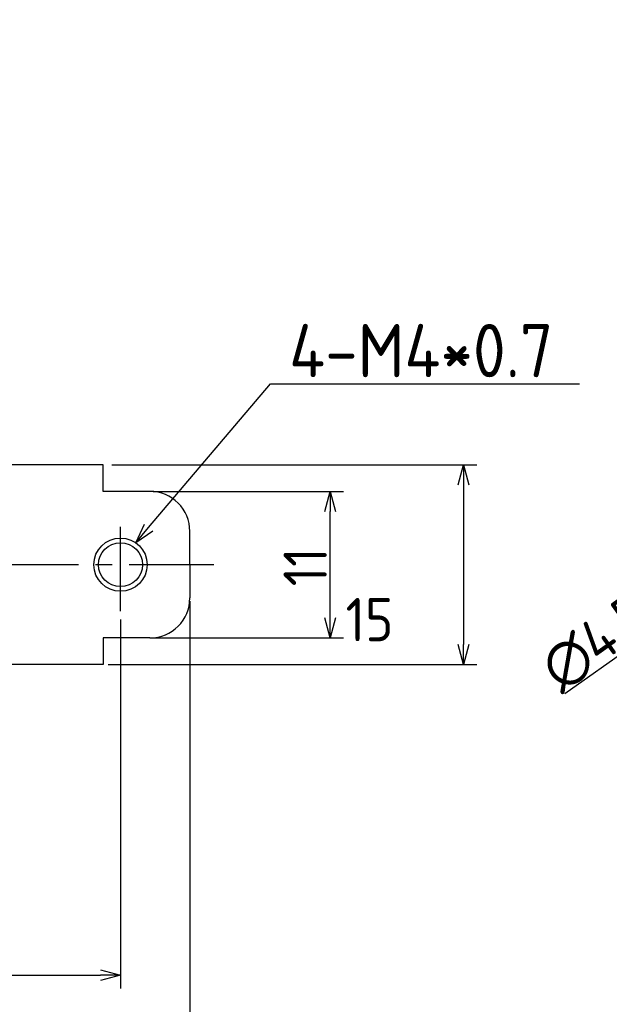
# Model space of a CAD drawing. Extents: x 12 to 378, y 137 to 257.
# Tile 4 of 9: x 82 to 126, y 183 to 257. Entities that reach past the tile are written whole.
import ezdxf

# ---------------------------------------------------------------- set-up
doc = ezdxf.new("R2010")
doc.units = 0
doc.header["$LTSCALE"] = 0.2
doc.linetypes.add('CENTER', pattern=[50.8, 31.75, -6.35, 6.35, -6.35])
doc.layers.get('0').update_dxf_attribs({"linetype": 'CONTINUOUS'})
doc.layers.get('DEFPOINTS').update_dxf_attribs({"linetype": 'CONTINUOUS'})
doc.layers.add('18-0-CON', color=3, linetype='CONTINUOUS')
doc.styles.add('DIMENSION', font='isocp.shx', dxfattribs={"bigfont": 'bigfont.shx'})
doc.styles.get("Standard").update_dxf_attribs({"font": 'isocp.shx', "bigfont": 'bigfont.shx'})
doc.dimstyles.get("Standard").update_dxf_attribs({"dimtxt": 0.18, "dimasz": 0.18, "dimexe": 0.18, "dimexo": 0.0625, "dimgap": 0.09, "dimtad": 0, "dimtih": 1, "dimtoh": 1, "dimzin": 0, "dimcen": 0.09, "dimazin": 3, "dimtfac": 1, "dimtofl": 0, "dimtmove": 0, "dimatfit": 3})

# ---------------------------------------------------------------- blocks, each defined once
blk = doc.blocks.new('_OPEN30')
at = {"color": 0, "linetype": 'BYBLOCK'}
for p, q in [((-1, 0.268), (0, 0)), ((0, 0), (-1, -0.268)), ((0, 0), (-1, 0))]:
    blk.add_line(p, q, dxfattribs=at)
blk = doc.blocks.new('*U25')
at = {"color": 0, "style": 'DIMENSION'}
blk.add_text('11', height=3.25, rotation=90, dxfattribs=at).set_placement((104.75, 214.201))
blk = doc.blocks.new('*D24')
at = {"color": 0}
for p, q in [((91.723, 221.326), (106, 221.326)), ((105, 211.826), (105, 219.826)), ((91.723, 210.326), (106, 210.326))]:
    blk.add_line(p, q, dxfattribs=at)
at = {"layer": 'DEFPOINTS', "color": 0}
for p in [(91.473, 221.326), (105, 221.326), (91.473, 210.326)]:
    blk.add_point(p, dxfattribs=at)
at = {"color": 0, "xscale": 1.5, "yscale": 1.5, "zscale": 1.5}
for p, rotation in [((105, 221.326), 90), ((105, 210.326), 270)]:
    blk.add_blockref('_OPEN30', p, dxfattribs=dict(at, rotation=rotation))
at = {"layer": '18-0-CON'}
blk.add_blockref('*U25', (0, 0), dxfattribs=at)
blk = doc.blocks.new('*D114')
at = {"color": 0}
for p, q in [((88.609, 223.326), (116, 223.326)), ((115, 221.826), (115, 209.826)), ((88.345, 208.326), (116, 208.326))]:
    blk.add_line(p, q, dxfattribs=at)
at = {"layer": 'DEFPOINTS', "color": 0}
for p in [(88.578, 223.326), (88.314, 208.326), (115, 208.326)]:
    blk.add_point(p, dxfattribs=at)
at = {"color": 0, "xscale": 1.5, "yscale": 1.5, "zscale": 1.5}
for p, rotation in [((115, 223.326), 90), ((115, 208.326), 270)]:
    blk.add_blockref('_OPEN30', p, dxfattribs=dict(at, rotation=rotation))
at = {"color": 0}
blk.add_text('15', height=3.25, dxfattribs=at).set_placement((106.163, 210.073))
blk = doc.blocks.new('*U31')
at = {"color": 0, "style": 'DIMENSION'}
blk.add_text('79', height=3.25, dxfattribs=at).set_placement((52.582, 175.537))
blk = doc.blocks.new('*D30')
at = {"color": 0}
for p, q in [((15.473, 213.076), (15.473, 174.287)), ((94.473, 213.076), (94.473, 174.287)), ((16.973, 175.287), (92.973, 175.287))]:
    blk.add_line(p, q, dxfattribs=at)
at = {"layer": 'DEFPOINTS', "color": 0}
for p in [(15.473, 213.326), (94.473, 213.326), (94.473, 175.287)]:
    blk.add_point(p, dxfattribs=at)
at = {"color": 0, "xscale": 1.5, "yscale": 1.5, "zscale": 1.5, "rotation": 180}
blk.add_blockref('_OPEN30', (15.473, 175.287), dxfattribs=at)
at = {"color": 0, "xscale": 1.5, "yscale": 1.5, "zscale": 1.5}
blk.add_blockref('_OPEN30', (94.473, 175.287), dxfattribs=at)
at = {"layer": '18-0-CON'}
blk.add_blockref('*U31', (0, 0), dxfattribs=at)
blk = doc.blocks.new('*U97')
at = {"color": 0}
blk.add_lwpolyline([(91.383, 218.614), (100.521, 229.405), (123.721, 229.405)], dxfattribs=at)
at = {"color": 0, "xscale": 1.5, "yscale": 1.5, "zscale": 1.5, "rotation": 229.7414763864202}
blk.add_blockref('_OPEN30', (90.413, 217.469), dxfattribs=at)
blk = doc.blocks.new('*U98')
at = {"color": 0, "style": 'DIMENSION'}
blk.add_text('4-M4*0.7', height=4, dxfattribs=at).set_placement((101.921, 229.905))
blk = doc.blocks.new('*U45')
at = {"color": 0, "style": 'DIMENSION'}
blk.add_text('∅4.5', height=3.25, rotation=35.41661, dxfattribs=at).set_placement((122.282, 206.22))
blk = doc.blocks.new('*D44')
at = {"color": 0}
for p, q in [((139.278, 217.999), (140.5, 218.868)), ((138.055, 217.13), (134.388, 214.522)), ((122.62, 206.154), (133.166, 213.653))]:
    blk.add_line(p, q, dxfattribs=at)
at = {"layer": 'DEFPOINTS', "color": 0}
for p in [(138.055, 217.13), (134.388, 214.522)]:
    blk.add_point(p, dxfattribs=at)
at = {"color": 0, "xscale": 1.5, "yscale": 1.5, "zscale": 1.5}
for p, rotation in [((138.055, 217.13), 215.4166052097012), ((134.388, 214.522), 35.41660520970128)]:
    blk.add_blockref('_OPEN30', p, dxfattribs=dict(at, rotation=rotation))
at = {"layer": '18-0-CON'}
blk.add_blockref('*U45', (0, 0), dxfattribs=at)
blk = doc.blocks.new('*U99')
at = {"color": 0}
blk.add_text('Ａ type(取付部ネジ)', height=6.5, dxfattribs=at).set_placement((11.17, 249.344))

msp = doc.modelspace()

# ---------------------------------------------------------------- linework, layer by layer
for p, q in [((87.973, 223.326), (54.973, 223.326)), ((87.973, 221.326), (87.973, 223.326)), ((91.473, 221.326), (87.973, 221.326)), ((94.473, 215.826), (94.473, 218.326)), ((94.473, 215.826), (94.473, 213.326)), ((91.473, 210.326), (87.973, 210.326)), ((87.973, 210.326), (87.973, 208.326)), ((87.973, 208.326), (54.973, 208.326))]:
    msp.add_line(p, q)
at = {"color": 0, "linetype": 'CENTER'}
for p, q in [((89.273, 212.326), (89.273, 219.326)), ((96.273, 215.826), (54.973, 215.826))]:
    msp.add_line(p, q, dxfattribs=at)
at = {"color": 0}
for p, q in [((89.273, 211.698), (89.273, 184)), ((22.473, 185), (87.773, 185))]:
    msp.add_line(p, q, dxfattribs=at)
msp.add_circle((89.273, 215.826), 2, dxfattribs=at)
msp.add_circle((89.273, 215.826), 1.65)
for centre, start, end in [((91.473, 218.326), 0, 90), ((91.473, 213.326), 270, 0)]:
    msp.add_arc(centre, 3, start, end)

# ---------------------------------------------------------------- block references
msp.add_blockref('*U99', (0, 0))
at = {"color": 0, "xscale": 1.5, "yscale": 1.5, "zscale": 1.5}
msp.add_blockref('_OPEN30', (89.273, 185), dxfattribs=at)
at = {"layer": '18-0-CON'}
for name in ['*U98', '*U97']:
    msp.add_blockref(name, (0, 0), dxfattribs=at)

# ---------------------------------------------------------------- dimensions: what is measured, and where the dimension line sits
at = {"color": 0}
dim = msp.add_linear_dim(base=(115, 208.326), p1=(88.578, 223.326), p2=(88.314, 208.326), angle=90, dimstyle='Standard', override={"dimscale": 0.5, "dimtxt": 6.5, "dimasz": 3, "dimexe": 2, "dimtih": 0, "dimdec": 0, "dimblk1": 'OPEN30', "dimblk2": 'OPEN30', "dimsah": 1, "dimtp": 0.1}, dxfattribs=at)
dim.commit()
dim.dimension.update_dxf_attribs({"geometry": '*D114', "text_midpoint": (112.663, 215.826), "dimtype": 128})
dim = msp.add_linear_dim(base=(105, 221.326), p1=(91.473, 210.326), p2=(91.473, 221.326), angle=90, dimstyle='Standard', override={"dimscale": 0.5, "dimtxt": 6.5, "dimclrd": 0, "dimclre": 0, "dimclrt": 0, "dimtol": 0, "dimtp": 0.1, "dimtm": 0}, dxfattribs=at)
dim.commit()
dim.dimension.update_dxf_attribs({"geometry": '*D24', "text_midpoint": (103.125, 215.826)})
dim = msp.add_diameter_dim_2p(p1=(138.055, 217.13), p2=(134.388, 214.522), dimstyle='Standard', override={"dimscale": 0.5, "dimtxt": 6.5, "dimclrd": 0, "dimclre": 0, "dimclrt": 0, "dimtol": 0, "dimtp": 0.1, "dimtm": 0}, dxfattribs=at)
dim.commit()
dim.dimension.update_dxf_attribs({"geometry": '*D44', "text_midpoint": (126.057, 208.598), "dimtype": 131})
dim = msp.add_linear_dim(base=(94.473, 175.287), p1=(15.473, 213.326), p2=(94.473, 213.326), dimstyle='Standard', override={"dimscale": 0.5, "dimtxt": 6.5, "dimclrd": 0, "dimclre": 0, "dimclrt": 0, "dimtol": 0, "dimtp": 0.1, "dimtm": 0}, dxfattribs=at)
dim.commit()
dim.dimension.update_dxf_attribs({"geometry": '*D30', "text_midpoint": (54.973, 177.162)})

doc.saveas('drawing.dxf')
